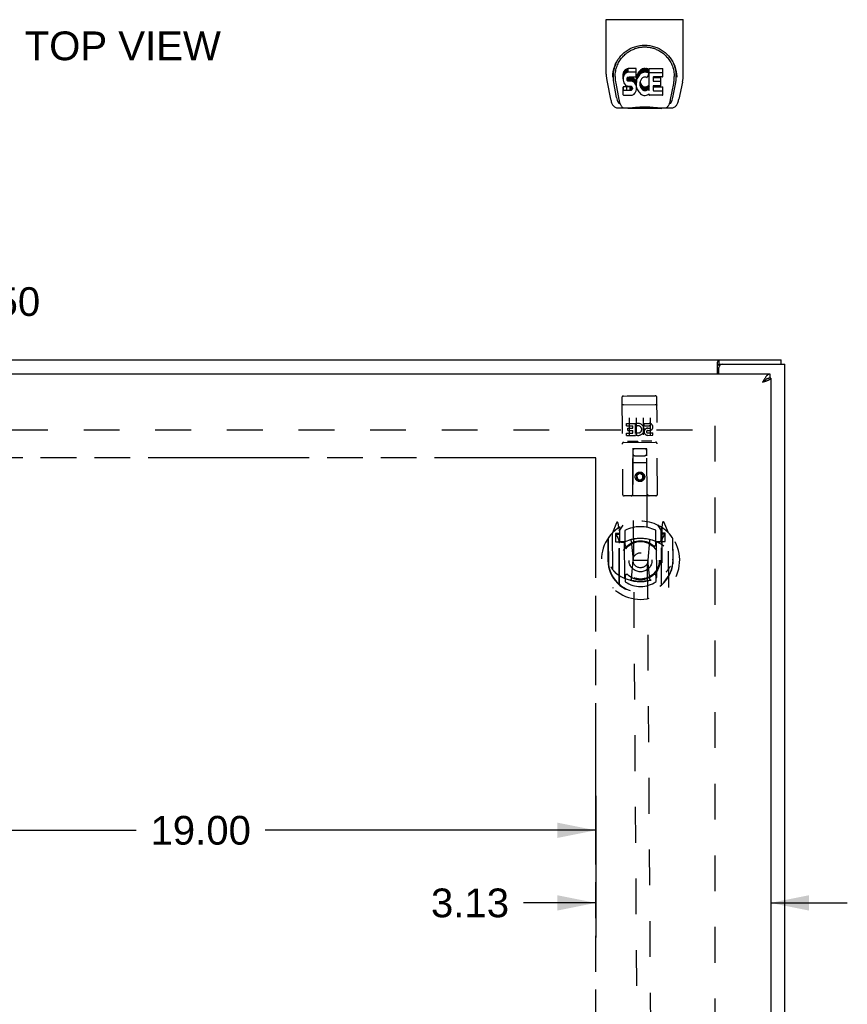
# Model space of a CAD drawing. Header units: inches. Extents: x 0 to 116, y 0 to 75.
# Tile 7 of 9: x 38 to 53, y 41 to 59. Entities that reach past the tile are written whole.
import ezdxf

# ---------------------------------------------------------------- set-up
doc = ezdxf.new("R2010")
doc.units = ezdxf.units.IN
doc.header["$LTSCALE"] = 6.394819
doc.header["$MEASUREMENT"] = 0
doc.linetypes.add('HIDDEN', pattern=[0.2, 0.1, -0.1])
doc.linetypes.add('PHANTOM', pattern=[0.8, 0.45, -0.05, 0.1, -0.05, 0.1, -0.05])
doc.layers.get('0').update_dxf_attribs({"linetype": 'CONTINUOUS'})
for name, color, linetype in [('02___PRT_ALL_AXES', 7, 'CONTINUOUS'), ('AVAILABLE_DOOR_SPACE', 7, 'CONTINUOUS'), ('DEFAULT_2', 8, 'HIDDEN'), ('DIMENSIONS', 7, 'CONTINUOUS')]:
    doc.layers.add(name, color=color, linetype=linetype)
doc.styles.get("Standard").update_dxf_attribs({"font": 'arial.ttf'})
doc.dimstyles.new('DIMSTYLE_1', dxfattribs={"dimtxt": 0.512953, "dimasz": 0.683938, "dimexe": 0.09, "dimexo": 0.07, "dimgap": 0.0375, "dimtad": 0, "dimtih": 1, "dimtoh": 1, "dimzin": 4, "dimdsep": 46, "dimtxsty": 'Standard', "dimblk": '_FILLED', "dimblk1": '_FILLED', "dimblk2": '_FILLED', "dimcen": 0.09, "dimazin": 1, "dimtfac": 1, "dimtdec": 3, "dimtofl": 0, "dimtmove": 0, "dimatfit": 3, "dimldrblk": '_FILLED', "dimfxl": 1, "dimtolj": 1, "dimtzin": 4, "dimarcsym": 0})

# ---------------------------------------------------------------- blocks, each defined once
blk = doc.blocks.new('_FILLED')
at = {"color": 0, "linetype": 'ByBlock'}
blk.add_solid([(0, 0), (-1, 0.2), (-1, -0.2)], dxfattribs=at)
blk = doc.blocks.new('*D7')
at = {"layer": 'DIMENSIONS', "color": 2, "linetype": 'Continuous'}
for p, q in [((36.072, 52.465), (36.072, 53.758)), ((36.072, 53.758), (36.671, 53.758)), ((36.072, 50.965), (36.072, 49.597))]:
    blk.add_line(p, q, dxfattribs=at)
at = {"layer": 'DIMENSIONS', "color": 2, "linetype": 'Continuous', "xscale": 0.6839378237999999, "yscale": 0.6839378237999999, "zscale": 0.6839378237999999}
for p, rotation in [((36.072, 52.465), 270), ((36.072, 50.965), 90)]:
    blk.add_blockref('_FILLED', p, dxfattribs=dict(at, rotation=rotation))
at = {"layer": 'DIMENSIONS', "color": 2, "linetype": 'Continuous', "insert": (36.927, 54.014), "char_height": 0.513, "width": 1.39394, "attachment_point": 1, "line_spacing_factor": 0.9}
blk.add_mtext('1.50', dxfattribs=at)
blk = doc.blocks.new('*D8')
at = {"layer": 'DIMENSIONS', "color": 2, "linetype": 'Continuous'}
for p, q in [((51.367, 43.633), (51.367, 43.016)), ((48.242, 43.231), (48.242, 42.402)), ((48.242, 43.017), (46.952, 43.017)), ((51.367, 43.017), (52.735, 43.017))]:
    blk.add_line(p, q, dxfattribs=at)
at = {"layer": 'DIMENSIONS', "color": 2, "linetype": 'Continuous', "xscale": 0.6839378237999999, "yscale": 0.6839378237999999, "zscale": 0.6839378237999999}
blk.add_blockref('_FILLED', (48.242, 43.017), dxfattribs=at)
at = {"layer": 'DIMENSIONS', "color": 2, "linetype": 'Continuous', "xscale": 0.6839378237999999, "yscale": 0.6839378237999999, "zscale": 0.6839378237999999, "rotation": 180}
blk.add_blockref('_FILLED', (51.367, 43.017), dxfattribs=at)
at = {"layer": 'DIMENSIONS', "color": 2, "linetype": 'Continuous', "insert": (46.695, 43.274), "char_height": 0.513, "width": 1.39394, "attachment_point": 3, "line_spacing_factor": 0.9}
blk.add_mtext('3.13', dxfattribs=at)
blk = doc.blocks.new('*D10')
at = {"layer": 'DIMENSIONS', "color": 2, "linetype": 'Continuous'}
for p, q in [((29.242, 44.93), (29.242, 43.231)), ((48.242, 44.93), (48.242, 43.231)), ((29.242, 44.314), (40.036, 44.314)), ((48.242, 44.314), (42.341, 44.314))]:
    blk.add_line(p, q, dxfattribs=at)
at = {"layer": 'DIMENSIONS', "color": 2, "linetype": 'Continuous', "xscale": 0.6839378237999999, "yscale": 0.6839378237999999, "zscale": 0.6839378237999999, "rotation": 180}
blk.add_blockref('_FILLED', (29.242, 44.314), dxfattribs=at)
at = {"layer": 'DIMENSIONS', "color": 2, "linetype": 'Continuous', "xscale": 0.6839378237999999, "yscale": 0.6839378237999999, "zscale": 0.6839378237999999}
blk.add_blockref('_FILLED', (48.242, 44.314), dxfattribs=at)
at = {"layer": 'DIMENSIONS', "color": 2, "linetype": 'Continuous', "insert": (41.188, 44.571), "char_height": 0.513, "width": 1.79248, "attachment_point": 2, "line_spacing_factor": 0.9}
blk.add_mtext('19.00', dxfattribs=at)

msp = doc.modelspace()

# ---------------------------------------------------------------- linework, layer by layer
at = {"color": 7, "linetype": 'Continuous'}
for p, q in [((48.428, 58.793), (49.806, 58.793)), ((48.428, 57.821), (48.428, 58.793)), ((49.806, 57.821), (49.806, 58.793)), ((48.747, 57.87), (48.738, 57.847)), ((48.761, 57.89), (48.747, 57.87)), ((48.747, 57.803), (48.747, 57.87)), ((48.77, 57.898), (48.761, 57.89)), ((48.761, 57.823), (48.761, 57.89)), ((48.779, 57.904), (48.77, 57.898)), ((48.77, 57.831), (48.77, 57.898)), ((48.801, 57.914), (48.779, 57.904)), ((48.779, 57.837), (48.779, 57.904)), ((48.824, 57.921), (48.801, 57.914)), ((48.801, 57.847), (48.801, 57.914)), ((48.964, 57.921), (48.824, 57.921)), ((48.824, 57.854), (48.824, 57.921)), ((48.966, 57.878), (48.964, 57.921)), ((48.964, 57.854), (48.964, 57.921)), ((48.966, 57.812), (48.966, 57.878)), ((49.025, 57.876), (49.011, 57.859)), ((49.042, 57.891), (49.025, 57.876)), ((49.025, 57.809), (49.025, 57.876)), ((49.06, 57.904), (49.042, 57.891)), ((49.042, 57.824), (49.042, 57.891)), ((49.08, 57.913), (49.06, 57.904)), ((49.06, 57.837), (49.06, 57.904)), ((49.102, 57.918), (49.08, 57.913)), ((49.08, 57.846), (49.08, 57.913)), ((49.124, 57.92), (49.102, 57.918)), ((49.102, 57.851), (49.102, 57.918)), ((49.124, 57.92), (49.147, 57.919)), ((49.124, 57.853), (49.124, 57.92)), ((49.158, 57.918), (49.147, 57.919)), ((49.147, 57.853), (49.147, 57.919)), ((49.168, 57.914), (49.158, 57.918)), ((49.158, 57.851), (49.158, 57.918)), ((49.187, 57.902), (49.168, 57.914)), ((49.168, 57.847), (49.168, 57.914)), ((49.187, 57.902), (49.187, 57.835)), ((49.189, 57.899), (49.189, 57.832)), ((49.197, 57.919), (49.434, 57.919)), ((49.197, 57.527), (49.197, 57.919)), ((49.438, 57.774), (49.438, 57.915)), ((48.546, 57.766), (48.546, 57.765)), ((48.547, 57.779), (48.547, 57.779)), ((48.554, 57.852), (48.553, 57.789)), ((48.59, 57.779), (48.59, 57.755)), ((48.733, 57.824), (48.731, 57.8)), ((48.731, 57.734), (48.731, 57.8)), ((48.733, 57.757), (48.731, 57.734)), ((48.731, 57.734), (48.732, 57.71)), ((48.732, 57.71), (48.736, 57.686)), ((48.738, 57.847), (48.733, 57.824)), ((48.733, 57.757), (48.733, 57.824)), ((48.738, 57.781), (48.733, 57.757)), ((48.736, 57.686), (48.744, 57.664)), ((48.738, 57.781), (48.738, 57.847)), ((48.747, 57.803), (48.738, 57.781)), ((48.761, 57.823), (48.747, 57.803)), ((48.77, 57.831), (48.761, 57.823)), ((48.779, 57.837), (48.77, 57.831)), ((48.801, 57.847), (48.779, 57.837)), ((48.824, 57.854), (48.801, 57.847)), ((48.802, 57.722), (48.803, 57.737)), ((48.803, 57.714), (48.802, 57.722)), ((48.803, 57.737), (48.805, 57.752)), ((48.803, 57.714), (48.803, 57.737)), ((48.805, 57.707), (48.803, 57.714)), ((48.805, 57.752), (48.808, 57.759)), ((48.805, 57.707), (48.805, 57.752)), ((48.81, 57.701), (48.805, 57.707)), ((48.808, 57.759), (48.814, 57.764)), ((48.81, 57.701), (48.81, 57.76)), ((48.816, 57.697), (48.81, 57.701)), ((48.814, 57.764), (48.828, 57.768)), ((48.816, 57.764), (48.815, 57.764)), ((48.83, 57.76), (48.816, 57.764)), ((48.816, 57.697), (48.816, 57.764)), ((48.83, 57.693), (48.816, 57.697)), ((48.964, 57.854), (48.824, 57.854)), ((48.828, 57.768), (48.843, 57.769)), ((48.854, 57.76), (48.83, 57.76)), ((48.83, 57.693), (48.83, 57.76)), ((48.854, 57.694), (48.83, 57.693)), ((48.843, 57.769), (48.956, 57.769)), ((48.878, 57.759), (48.854, 57.76)), ((48.854, 57.694), (48.854, 57.76)), ((48.878, 57.692), (48.854, 57.694)), ((48.902, 57.754), (48.878, 57.759)), ((48.878, 57.692), (48.878, 57.759)), ((48.902, 57.687), (48.878, 57.692)), ((48.913, 57.749), (48.902, 57.754)), ((48.902, 57.687), (48.902, 57.754)), ((48.913, 57.682), (48.902, 57.687)), ((48.923, 57.742), (48.913, 57.749)), ((48.913, 57.682), (48.913, 57.749)), ((48.94, 57.725), (48.923, 57.742)), ((48.923, 57.676), (48.923, 57.742)), ((48.953, 57.705), (48.94, 57.725)), ((48.94, 57.659), (48.94, 57.725)), ((48.962, 57.683), (48.953, 57.705)), ((48.953, 57.639), (48.953, 57.705)), ((48.956, 57.769), (48.962, 57.77)), ((48.962, 57.77), (48.963, 57.775)), ((48.963, 57.775), (48.965, 57.788)), ((48.968, 57.757), (48.963, 57.713)), ((48.963, 57.646), (48.963, 57.713)), ((48.968, 57.69), (48.963, 57.646)), ((48.966, 57.812), (48.964, 57.854)), ((48.965, 57.788), (48.966, 57.812)), ((48.972, 57.779), (48.968, 57.757)), ((48.968, 57.69), (48.968, 57.757)), ((48.972, 57.712), (48.968, 57.69)), ((48.978, 57.801), (48.972, 57.779)), ((48.972, 57.712), (48.972, 57.779)), ((48.978, 57.734), (48.972, 57.712)), ((48.987, 57.821), (48.978, 57.801)), ((48.978, 57.734), (48.978, 57.801)), ((48.987, 57.754), (48.978, 57.734)), ((48.998, 57.841), (48.987, 57.821)), ((48.987, 57.754), (48.987, 57.821)), ((48.998, 57.774), (48.987, 57.754)), ((49.011, 57.859), (48.998, 57.841)), ((48.998, 57.774), (48.998, 57.841)), ((49.011, 57.792), (48.998, 57.774)), ((49.011, 57.792), (49.011, 57.859)), ((49.025, 57.809), (49.011, 57.792)), ((49.042, 57.824), (49.025, 57.809)), ((49.037, 57.689), (49.034, 57.662)), ((49.041, 57.701), (49.037, 57.689)), ((49.046, 57.713), (49.041, 57.701)), ((49.06, 57.837), (49.042, 57.824)), ((49.061, 57.736), (49.046, 57.713)), ((49.08, 57.846), (49.06, 57.837)), ((49.069, 57.747), (49.061, 57.736)), ((49.08, 57.754), (49.069, 57.747)), ((49.102, 57.851), (49.08, 57.846)), ((49.104, 57.765), (49.08, 57.754)), ((49.124, 57.853), (49.102, 57.851)), ((49.117, 57.768), (49.104, 57.765)), ((49.131, 57.768), (49.117, 57.768)), ((49.147, 57.853), (49.124, 57.853)), ((49.144, 57.765), (49.131, 57.768)), ((49.156, 57.76), (49.144, 57.765)), ((49.158, 57.851), (49.147, 57.853)), ((49.168, 57.847), (49.158, 57.851)), ((49.188, 57.83), (49.162, 57.762)), ((49.187, 57.835), (49.168, 57.847)), ((49.197, 57.852), (49.434, 57.852)), ((49.267, 57.765), (49.267, 57.697)), ((49.434, 57.769), (49.272, 57.769)), ((49.272, 57.759), (49.403, 57.759)), ((49.272, 57.693), (49.403, 57.693)), ((49.407, 57.615), (49.407, 57.755)), ((49.681, 57.852), (49.682, 57.789)), ((49.688, 57.779), (49.688, 57.779)), ((49.688, 57.765), (49.688, 57.766)), ((48.444, 57.678), (48.509, 57.372)), ((48.616, 57.4), (48.563, 57.67)), ((48.6, 57.658), (48.657, 57.365)), ((48.734, 57.448), (48.734, 57.589)), ((48.797, 57.595), (48.738, 57.594)), ((48.738, 57.527), (48.738, 57.594)), ((48.797, 57.528), (48.738, 57.527)), ((48.744, 57.664), (48.757, 57.644)), ((48.757, 57.644), (48.773, 57.626)), ((48.773, 57.626), (48.793, 57.613)), ((48.793, 57.613), (48.804, 57.609)), ((48.858, 57.595), (48.797, 57.595)), ((48.797, 57.528), (48.797, 57.595)), ((48.858, 57.528), (48.797, 57.528)), ((48.804, 57.609), (48.816, 57.607)), ((48.816, 57.607), (48.864, 57.607)), ((48.874, 57.596), (48.858, 57.595)), ((48.858, 57.528), (48.858, 57.595)), ((48.874, 57.529), (48.858, 57.528)), ((48.864, 57.607), (48.871, 57.606)), ((48.871, 57.606), (48.878, 57.604)), ((48.88, 57.599), (48.874, 57.596)), ((48.874, 57.529), (48.874, 57.596)), ((48.88, 57.533), (48.874, 57.529)), ((48.878, 57.604), (48.884, 57.599)), ((48.882, 57.601), (48.88, 57.599)), ((48.88, 57.533), (48.88, 57.599)), ((48.885, 57.538), (48.88, 57.533)), ((48.884, 57.599), (48.889, 57.593)), ((48.885, 57.538), (48.885, 57.597)), ((48.895, 57.55), (48.885, 57.538)), ((48.889, 57.593), (48.896, 57.58)), ((48.895, 57.55), (48.895, 57.581)), ((48.897, 57.557), (48.895, 57.55)), ((48.896, 57.58), (48.898, 57.564)), ((48.897, 57.557), (48.897, 57.569)), ((48.898, 57.564), (48.897, 57.557)), ((48.923, 57.676), (48.913, 57.682)), ((48.94, 57.659), (48.923, 57.676)), ((48.953, 57.639), (48.94, 57.659)), ((48.962, 57.617), (48.953, 57.639)), ((48.955, 57.5), (48.963, 57.522)), ((48.963, 57.679), (48.962, 57.683)), ((48.962, 57.617), (48.962, 57.683)), ((48.969, 57.593), (48.962, 57.617)), ((48.963, 57.646), (48.964, 57.624)), ((48.963, 57.522), (48.969, 57.546)), ((48.964, 57.624), (48.967, 57.602)), ((48.967, 57.602), (48.972, 57.58)), ((48.971, 57.569), (48.969, 57.593)), ((48.969, 57.546), (48.971, 57.569)), ((48.971, 57.569), (48.971, 57.584)), ((48.972, 57.58), (48.979, 57.559)), ((48.979, 57.559), (49, 57.52)), ((49, 57.52), (49.013, 57.501)), ((49.034, 57.662), (49.033, 57.635)), ((49.033, 57.635), (49.034, 57.622)), ((49.034, 57.622), (49.034, 57.662)), ((49.034, 57.622), (49.037, 57.609)), ((49.036, 57.681), (49.037, 57.676)), ((49.037, 57.676), (49.047, 57.651)), ((49.037, 57.609), (49.037, 57.676)), ((49.037, 57.609), (49.047, 57.584)), ((49.047, 57.651), (49.061, 57.628)), ((49.047, 57.584), (49.047, 57.651)), ((49.047, 57.584), (49.061, 57.561)), ((49.061, 57.628), (49.069, 57.618)), ((49.061, 57.561), (49.061, 57.628)), ((49.061, 57.561), (49.069, 57.551)), ((49.069, 57.618), (49.08, 57.609)), ((49.069, 57.551), (49.069, 57.618)), ((49.069, 57.551), (49.08, 57.542)), ((49.08, 57.609), (49.091, 57.601)), ((49.08, 57.542), (49.08, 57.609)), ((49.08, 57.542), (49.091, 57.535)), ((49.091, 57.601), (49.103, 57.596)), ((49.091, 57.535), (49.091, 57.601)), ((49.091, 57.535), (49.103, 57.53)), ((49.103, 57.596), (49.116, 57.594)), ((49.103, 57.53), (49.103, 57.596)), ((49.103, 57.53), (49.116, 57.527)), ((49.116, 57.594), (49.13, 57.594)), ((49.116, 57.527), (49.116, 57.594)), ((49.116, 57.527), (49.13, 57.527)), ((49.13, 57.594), (49.143, 57.596)), ((49.13, 57.527), (49.13, 57.594)), ((49.13, 57.527), (49.143, 57.529)), ((49.143, 57.596), (49.156, 57.6)), ((49.143, 57.529), (49.143, 57.596)), ((49.143, 57.529), (49.156, 57.533)), ((49.156, 57.6), (49.168, 57.605)), ((49.156, 57.533), (49.156, 57.6)), ((49.156, 57.533), (49.168, 57.538)), ((49.168, 57.605), (49.179, 57.613)), ((49.168, 57.538), (49.168, 57.605)), ((49.168, 57.538), (49.179, 57.546)), ((49.179, 57.613), (49.179, 57.546)), ((49.185, 57.612), (49.197, 57.594)), ((49.185, 57.545), (49.197, 57.527)), ((49.268, 57.606), (49.268, 57.529)), ((49.403, 57.611), (49.273, 57.611)), ((49.273, 57.591), (49.435, 57.591)), ((49.273, 57.524), (49.435, 57.524)), ((49.439, 57.447), (49.439, 57.586)), ((49.578, 57.365), (49.635, 57.655)), ((49.619, 57.4), (49.672, 57.67)), ((49.635, 57.655), (49.635, 57.658)), ((49.791, 57.678), (49.726, 57.372)), ((48.739, 57.443), (48.883, 57.443)), ((48.883, 57.443), (48.895, 57.445)), ((48.895, 57.445), (48.906, 57.449)), ((48.906, 57.449), (48.926, 57.462)), ((48.926, 57.462), (48.943, 57.479)), ((48.943, 57.479), (48.949, 57.489)), ((48.949, 57.489), (48.955, 57.5)), ((49.013, 57.501), (49.028, 57.484)), ((49.028, 57.484), (49.044, 57.469)), ((49.044, 57.469), (49.062, 57.456)), ((49.062, 57.456), (49.072, 57.451)), ((49.072, 57.451), (49.082, 57.447)), ((49.082, 57.447), (49.104, 57.441)), ((49.104, 57.441), (49.126, 57.439)), ((49.126, 57.439), (49.148, 57.442)), ((49.148, 57.442), (49.169, 57.449)), ((49.169, 57.449), (49.188, 57.46)), ((49.199, 57.46), (49.188, 57.46)), ((49.188, 57.46), (49.188, 57.46)), ((49.199, 57.447), (49.199, 57.46)), ((49.435, 57.443), (49.203, 57.443)), ((48.633, 57.218), (48.834, 57.218)), ((48.674, 57.296), (48.667, 57.296)), ((48.673, 57.301), (48.676, 57.291)), ((48.677, 57.29), (48.676, 57.291)), ((48.719, 57.218), (48.713, 57.218)), ((48.719, 57.218), (48.718, 57.218)), ((49.411, 57.206), (48.824, 57.206)), ((49.401, 57.218), (49.602, 57.218)), ((49.517, 57.218), (49.516, 57.218)), ((49.558, 57.291), (49.562, 57.301)), ((49.558, 57.29), (49.558, 57.291)), ((49.568, 57.296), (49.56, 57.296)), ((50.445, 52.64), (50.445, 52.715)), ((50.445, 52.64), (50.502, 52.64)), ((51.554, 52.64), (51.554, 52.715)), ((51.354, 52.465), (51.354, 52.39)), ((51.367, 52.39), (51.354, 52.39))]:
    msp.add_line(p, q, dxfattribs=at)
at = {"color": 3, "linetype": 'Continuous'}
for p, q in [((27.68, 52.715), (51.554, 52.715)), ((50.415, 52.465), (50.415, 52.671)), ((50.502, 52.64), (51.617, 52.64)), ((51.617, 22.79), (51.617, 52.64)), ((27.755, 52.465), (51.354, 52.465)), ((50.442, 52.465), (50.442, 52.58)), ((51.222, 52.32), (51.24, 52.325)), ((51.367, 52.39), (51.367, 23.04))]:
    msp.add_line(p, q, dxfattribs=at)
at = {"color": 7, "linetype": 'Continuous'}
for points in [[(48.547, 57.779), (48.549, 57.82), (48.556, 57.87), (48.567, 57.916), (48.581, 57.961), (48.598, 58.003), (48.618, 58.042), (48.64, 58.079), (48.665, 58.114), (48.692, 58.147), (48.722, 58.177), (48.753, 58.205), (48.787, 58.231), (48.823, 58.255), (48.86, 58.275), (48.9, 58.293), (48.941, 58.309), (48.984, 58.321), (49.028, 58.329), (49.073, 58.335), (49.118, 58.336), (49.163, 58.335), (49.207, 58.329), (49.251, 58.32), (49.294, 58.308), (49.335, 58.293), (49.375, 58.275), (49.413, 58.254), (49.448, 58.231), (49.482, 58.205), (49.513, 58.177), (49.543, 58.146), (49.57, 58.113), (49.595, 58.078), (49.617, 58.041), (49.637, 58.002), (49.654, 57.96), (49.668, 57.916), (49.679, 57.869), (49.686, 57.819), (49.688, 57.779)], [(48.59, 57.779), (48.591, 57.799), (48.592, 57.823), (48.595, 57.847), (48.599, 57.871), (48.603, 57.895), (48.609, 57.918), (48.616, 57.94), (48.623, 57.962), (48.632, 57.984), (48.642, 58.005), (48.652, 58.025), (48.663, 58.045), (48.674, 58.064), (48.686, 58.082), (48.699, 58.099), (48.712, 58.116), (48.726, 58.132), (48.74, 58.146), (48.754, 58.161), (48.769, 58.174), (48.784, 58.187), (48.799, 58.199), (48.815, 58.21), (48.83, 58.221), (48.846, 58.23), (48.862, 58.24), (48.878, 58.248)], [(48.878, 58.248), (48.894, 58.256), (48.91, 58.263), (48.925, 58.269), (48.941, 58.275), (48.957, 58.281), (48.973, 58.286), (48.989, 58.29), (49.005, 58.294), (49.021, 58.297), (49.037, 58.3), (49.053, 58.302), (49.069, 58.303), (49.085, 58.305), (49.101, 58.305), (49.117, 58.306), (49.133, 58.305), (49.148, 58.305), (49.164, 58.304), (49.18, 58.302), (49.196, 58.3), (49.212, 58.297), (49.228, 58.294), (49.244, 58.29), (49.26, 58.286), (49.276, 58.281), (49.292, 58.276), (49.308, 58.27), (49.324, 58.263), (49.34, 58.256)], [(49.34, 58.256), (49.356, 58.248), (49.372, 58.24), (49.388, 58.231), (49.404, 58.221), (49.419, 58.211), (49.435, 58.2), (49.45, 58.188), (49.465, 58.175), (49.48, 58.161), (49.494, 58.147), (49.508, 58.132), (49.522, 58.116), (49.535, 58.1), (49.548, 58.082), (49.56, 58.064), (49.572, 58.045), (49.583, 58.026), (49.593, 58.005), (49.602, 57.984), (49.611, 57.963), (49.619, 57.941), (49.626, 57.918), (49.631, 57.895), (49.636, 57.871), (49.64, 57.847), (49.642, 57.823), (49.644, 57.799), (49.644, 57.779)], [(48.428, 57.821), (48.429, 57.788), (48.432, 57.748), (48.438, 57.708), (48.444, 57.678)], [(48.546, 57.766), (48.547, 57.771), (48.547, 57.779)], [(48.59, 57.755), (48.591, 57.739), (48.592, 57.711), (48.595, 57.683), (48.6, 57.658)], [(49.635, 57.658), (49.636, 57.662), (49.636, 57.665), (49.637, 57.668), (49.637, 57.671), (49.638, 57.674), (49.638, 57.677), (49.639, 57.68), (49.639, 57.684), (49.64, 57.688), (49.64, 57.691), (49.641, 57.695), (49.641, 57.699), (49.642, 57.703), (49.642, 57.707), (49.642, 57.711), (49.643, 57.715), (49.643, 57.72), (49.643, 57.724), (49.644, 57.729), (49.644, 57.733), (49.644, 57.738), (49.644, 57.743), (49.644, 57.748), (49.644, 57.753), (49.644, 57.779)], [(49.688, 57.779), (49.688, 57.771), (49.688, 57.766)], [(49.791, 57.678), (49.797, 57.708), (49.802, 57.748), (49.805, 57.788), (49.806, 57.821)], [(48.738, 57.594), (48.738, 57.594), (48.737, 57.594), (48.737, 57.594), (48.736, 57.594), (48.736, 57.593), (48.736, 57.593), (48.735, 57.593), (48.735, 57.593), (48.735, 57.592), (48.734, 57.592), (48.734, 57.591), (48.734, 57.591), (48.734, 57.59), (48.734, 57.589)], [(48.738, 57.527), (48.738, 57.527), (48.737, 57.527), (48.737, 57.527), (48.736, 57.527), (48.736, 57.527), (48.736, 57.526), (48.735, 57.526), (48.735, 57.526), (48.735, 57.525), (48.734, 57.525), (48.734, 57.524), (48.734, 57.524), (48.734, 57.523), (48.734, 57.523)], [(48.509, 57.372), (48.511, 57.359), (48.516, 57.341), (48.521, 57.324), (48.527, 57.309), (48.532, 57.295), (48.538, 57.283), (48.545, 57.272), (48.552, 57.261), (48.56, 57.251), (48.569, 57.242), (48.579, 57.235), (48.591, 57.228), (48.603, 57.223), (48.616, 57.219), (48.629, 57.218), (48.633, 57.218)], [(48.657, 57.365), (48.659, 57.353), (48.662, 57.339), (48.666, 57.326), (48.669, 57.313), (48.673, 57.301)], [(49.562, 57.301), (49.566, 57.313), (49.569, 57.326), (49.572, 57.339), (49.575, 57.353), (49.578, 57.365)], [(49.602, 57.218), (49.605, 57.218), (49.618, 57.219), (49.631, 57.222), (49.643, 57.228), (49.655, 57.234), (49.665, 57.242), (49.674, 57.251), (49.683, 57.261), (49.69, 57.271), (49.696, 57.283), (49.702, 57.295), (49.708, 57.309), (49.713, 57.324), (49.718, 57.341), (49.723, 57.359), (49.726, 57.372)], [(48.677, 57.29), (48.682, 57.278), (48.688, 57.265), (48.694, 57.255), (48.701, 57.245), (48.709, 57.237), (48.717, 57.23), (48.726, 57.225), (48.735, 57.221), (48.745, 57.218), (48.753, 57.218)], [(48.834, 57.218), (48.854, 57.218), (48.876, 57.22), (48.9, 57.222), (48.924, 57.225), (48.95, 57.228), (48.977, 57.23), (49.004, 57.233), (49.033, 57.235), (49.062, 57.237), (49.091, 57.238), (49.12, 57.239), (49.149, 57.238), (49.178, 57.237), (49.207, 57.235), (49.235, 57.233), (49.262, 57.23), (49.288, 57.227), (49.313, 57.224), (49.337, 57.222), (49.359, 57.22), (49.381, 57.218), (49.401, 57.218)], [(48.834, 57.218), (48.856, 57.218), (48.883, 57.22), (48.91, 57.222), (48.938, 57.225), (48.967, 57.228), (48.996, 57.231), (49.026, 57.233), (49.056, 57.235), (49.086, 57.236), (49.117, 57.237), (49.147, 57.236), (49.178, 57.235), (49.208, 57.233), (49.238, 57.231), (49.267, 57.228), (49.296, 57.225), (49.324, 57.222), (49.352, 57.22), (49.378, 57.218), (49.401, 57.218)], [(49.482, 57.218), (49.489, 57.218), (49.499, 57.221), (49.509, 57.225), (49.518, 57.23), (49.526, 57.237), (49.533, 57.245), (49.54, 57.255), (49.547, 57.265), (49.553, 57.278), (49.558, 57.29)], [(50.415, 52.619), (50.417, 52.619), (50.418, 52.619), (50.419, 52.619), (50.42, 52.619), (50.421, 52.619), (50.422, 52.619), (50.424, 52.62), (50.425, 52.621), (50.426, 52.621), (50.427, 52.622), (50.428, 52.623), (50.429, 52.624), (50.43, 52.625), (50.431, 52.627), (50.432, 52.628), (50.433, 52.629)], [(50.433, 52.629), (50.435, 52.632), (50.436, 52.633), (50.437, 52.635), (50.438, 52.636), (50.439, 52.637), (50.44, 52.638), (50.441, 52.639), (50.442, 52.639), (50.443, 52.639), (50.444, 52.64), (50.445, 52.64)], [(51.283, 52.366), (51.277, 52.362), (51.272, 52.359), (51.266, 52.355), (51.261, 52.351), (51.255, 52.346), (51.25, 52.342), (51.244, 52.338), (51.239, 52.333), (51.233, 52.329), (51.228, 52.324), (51.222, 52.32)], [(51.222, 52.32), (51.228, 52.323), (51.233, 52.327), (51.239, 52.33), (51.244, 52.334), (51.249, 52.337), (51.254, 52.341), (51.259, 52.344), (51.263, 52.348), (51.268, 52.351), (51.272, 52.355), (51.276, 52.358), (51.279, 52.362), (51.282, 52.365), (51.282, 52.365)], [(51.294, 52.372), (51.288, 52.369), (51.283, 52.366)], [(51.354, 52.39), (51.349, 52.39), (51.343, 52.389), (51.338, 52.388), (51.332, 52.387), (51.327, 52.386), (51.321, 52.384), (51.316, 52.382), (51.31, 52.38), (51.305, 52.378), (51.299, 52.375), (51.294, 52.372)]]:
    msp.add_lwpolyline(points, dxfattribs=at)
at = {"color": 3, "linetype": 'Continuous'}
for points in [[(50.415, 52.671), (50.416, 52.673), (50.417, 52.674), (50.419, 52.676), (50.42, 52.678), (50.421, 52.68), (50.422, 52.682), (50.423, 52.684), (50.424, 52.687), (50.427, 52.694)], [(50.427, 52.694), (50.428, 52.696), (50.429, 52.698), (50.43, 52.7), (50.431, 52.702), (50.432, 52.704), (50.433, 52.706), (50.434, 52.707), (50.435, 52.709), (50.436, 52.71), (50.437, 52.711), (50.439, 52.712), (50.44, 52.713), (50.441, 52.714), (50.442, 52.714), (50.443, 52.714), (50.444, 52.715), (50.445, 52.715)], [(51.354, 52.465), (51.349, 52.464), (51.343, 52.463), (51.338, 52.462), (51.332, 52.46), (51.327, 52.457), (51.321, 52.454), (51.316, 52.45), (51.31, 52.445), (51.305, 52.44), (51.299, 52.435), (51.294, 52.429), (51.288, 52.422), (51.283, 52.415), (51.277, 52.408), (51.272, 52.4), (51.266, 52.392)], [(51.266, 52.392), (51.261, 52.384), (51.255, 52.375), (51.25, 52.366), (51.244, 52.357), (51.239, 52.348), (51.233, 52.339), (51.228, 52.329), (51.222, 52.32)], [(51.24, 52.325), (51.248, 52.328), (51.257, 52.33), (51.265, 52.333), (51.274, 52.336), (51.282, 52.339), (51.29, 52.341)], [(51.29, 52.341), (51.297, 52.344), (51.305, 52.347), (51.312, 52.349), (51.319, 52.352), (51.325, 52.355), (51.331, 52.357), (51.336, 52.36), (51.342, 52.363), (51.346, 52.365), (51.351, 52.368), (51.355, 52.371), (51.358, 52.374), (51.361, 52.376), (51.363, 52.379), (51.365, 52.382), (51.366, 52.384), (51.367, 52.387), (51.367, 52.39)]]:
    msp.add_lwpolyline(points, dxfattribs=at)
at = {"color": 7, "linetype": 'Continuous'}
for centre, start, end in [((48.824, 57.226), 203.607, 270), ((49.411, 57.226), 270, 336.393)]:
    msp.add_arc(centre, 0.0197, start, end, dxfattribs=at)
at = {"color": 3, "linetype": 'Continuous'}
msp.add_arc((50.502, 52.58), 0.06, 90, 180, dxfattribs=at)
at = {"color": 7, "linetype": 'Continuous'}
for centre, major_axis, ratio, start_param, end_param in [((49.117, 57.779), (0, 0.565), 0.999848, 1.137008, 1.76365), ((49.184, 57.899), (0, 0.00448), 1, -1.566905, -0.665444), ((49.434, 57.915), (0, 0.00448), 1, -1.570796, 0), ((49.117, 57.779), (0, 0.565), 0.999848, 4.519536, 5.145564), ((49.158, 57.764), (0.00448, 0), 1, -1.986921, -0.366491), ((49.184, 57.832), (0, 0.00448), 1, -1.566955, -0.665444), ((49.184, 57.832), (0.00448, 0), 1, -0.366491, 0.003842), ((49.272, 57.765), (0, 0.00448), 1, 0, 1.570796), ((49.272, 57.764), (0, 0.00448), 1, 1.570796, 3.141593), ((49.272, 57.697), (0, 0.00448), 1, 1.570796, 3.141593), ((49.403, 57.755), (0, 0.00448), 1, -1.570796, 0), ((49.403, 57.688), (0, 0.00448), 1, -1.570796, 0), ((49.434, 57.848), (0, 0.00448), 1, -1.570796, 0), ((49.434, 57.774), (0, 0.00448), 1, -3.141593, -1.570796), ((49.182, 57.609), (0.00448, 0), 1, 0.594971, 2.222579), ((49.182, 57.542), (0.00448, 0), 1, 0.594971, 2.222579), ((49.273, 57.606), (0, 0.00448), 1, 0, 1.570796), ((49.273, 57.595), (0, 0.00448), 1, 1.570796, 3.141593), ((49.273, 57.529), (0, 0.00448), 1, 1.570796, 3.141593), ((49.403, 57.615), (0, 0.00448), 1, -3.141593, -1.570796), ((49.435, 57.586), (0, 0.00448), 1, -1.570796, 0), ((49.435, 57.52), (0, 0.00448), 1, -1.570796, 0), ((48.674, 57.651), (0.007, 0.354), 0.213027, -3.923008, -3.13761), ((48.739, 57.448), (0.00483, 0), 1, 3.141593, 4.712389), ((49.203, 57.447), (0, 0.00448), 1, 1.570796, 3.141593), ((49.435, 57.447), (0, 0.00448), 1, -3.141593, -1.570796), ((49.561, 57.651), (-0.007, 0.354), 0.213027, -3.145575, -2.360177)]:
    msp.add_ellipse(centre, major_axis=major_axis, ratio=ratio, start_param=start_param, end_param=end_param, dxfattribs=at)
at = {"layer": '02___PRT_ALL_AXES', "color": 8, "linetype": 'HIDDEN'}
for p, q in [((48.739, 52.071), (48.804, 52.072)), ((48.989, 52.073), (49.054, 52.074)), ((49.239, 52.075), (49.304, 52.075)), ((48.793, 51.579), (48.95, 51.58)), ((48.794, 51.537), (48.793, 51.579)), ((48.794, 51.537), (48.907, 51.537)), ((48.907, 51.495), (48.907, 51.537)), ((48.951, 51.402), (48.95, 51.58)), ((48.974, 51.532), (48.957, 51.571)), ((49.106, 51.581), (49.198, 51.582)), ((49.106, 51.539), (49.106, 51.581)), ((49.106, 51.539), (49.199, 51.539)), ((48.795, 51.408), (48.908, 51.409)), ((48.795, 51.366), (48.795, 51.408)), ((48.795, 51.366), (48.951, 51.367)), ((48.815, 51.494), (48.907, 51.495)), ((48.816, 51.452), (48.815, 51.494)), ((48.816, 51.452), (48.908, 51.452)), ((48.908, 51.409), (48.908, 51.452)), ((48.951, 51.402), (48.964, 51.421)), ((48.951, 51.367), (48.951, 51.379)), ((48.954, 51.377), (48.951, 51.379)), ((49.167, 51.454), (49.213, 51.455)), ((49.17, 51.495), (49.199, 51.495)), ((49.171, 51.411), (49.263, 51.411)), ((49.171, 51.368), (49.264, 51.369)), ((49.264, 51.369), (49.263, 51.411))]:
    msp.add_line(p, q, dxfattribs=at)
msp.add_circle((49.032, 50.628), 0.085, dxfattribs=at)
for centre, radius, start, end in [((49, 51.474), 0.107, 244.6657, 113.8048), ((49, 51.474), 0.0639, 235.2915, 113.8046), ((49.199, 51.517), 0.0644, 282.7015, 90.4795), ((49.199, 51.517), 0.0219, 270.3032, 90.402), ((49.171, 51.432), 0.0635, 90.402, 270.402), ((49.171, 51.433), 0.0219, 100.709, 270.402)]:
    msp.add_arc(centre, radius, start, end, dxfattribs=at)
at = {"layer": 'AVAILABLE_DOOR_SPACE', "color": 4, "linetype": 'PHANTOM'}
for p, q in [((48.242, 50.965), (29.242, 50.965)), ((48.242, 38.59), (48.242, 50.965))]:
    msp.add_line(p, q, dxfattribs=at)
at = {"layer": 'DEFAULT_2', "color": 8, "linetype": 'HIDDEN'}
for p, q in [((48.804, 52.072), (48.989, 52.073)), ((49.054, 52.074), (49.239, 52.075)), ((48.709, 52.041), (48.722, 50.316)), ((48.727, 51.912), (48.726, 51.912)), ((48.728, 51.913), (48.727, 51.912)), ((48.729, 51.913), (48.728, 51.913)), ((48.729, 51.913), (48.729, 51.913)), ((48.73, 51.913), (48.729, 51.913)), ((48.731, 51.913), (48.73, 51.913)), ((48.732, 51.913), (48.731, 51.913)), ((48.732, 51.913), (48.732, 51.913)), ((48.733, 51.913), (48.732, 51.913)), ((48.734, 51.913), (48.733, 51.913)), ((48.735, 51.913), (48.734, 51.913)), ((48.736, 51.913), (48.735, 51.913)), ((48.737, 51.913), (48.736, 51.913)), ((48.737, 51.913), (48.737, 51.913)), ((48.738, 51.913), (48.737, 51.913)), ((48.739, 51.913), (48.738, 51.913)), ((48.74, 51.913), (48.739, 51.913)), ((48.74, 51.913), (49.305, 51.917)), ((49.305, 51.917), (49.306, 51.917)), ((49.306, 51.917), (49.307, 51.917)), ((49.307, 51.917), (49.308, 51.917)), ((49.308, 51.917), (49.309, 51.917)), ((49.309, 51.917), (49.31, 51.917)), ((49.31, 51.917), (49.31, 51.917)), ((49.31, 51.917), (49.311, 51.917)), ((49.311, 51.917), (49.312, 51.917)), ((49.312, 51.917), (49.313, 51.917)), ((49.313, 51.917), (49.314, 51.917)), ((49.314, 51.917), (49.314, 51.917)), ((49.314, 51.917), (49.315, 51.917)), ((49.315, 51.917), (49.316, 51.917)), ((49.316, 51.917), (49.317, 51.917)), ((49.317, 51.917), (49.318, 51.917)), ((49.318, 51.917), (49.318, 51.917)), ((49.347, 50.321), (49.334, 52.046)), ((48.837, 51.681), (48.839, 51.375)), ((48.962, 51.682), (48.964, 51.376)), ((49.087, 51.683), (49.089, 51.377)), ((49.212, 51.684), (49.214, 51.378)), ((50.367, 51.54), (50.367, 23.89)), ((28.867, 51.465), (50.367, 51.465)), ((48.745, 51.243), (49.31, 51.247)), ((48.989, 51.261), (48.817, 51.26)), ((49.239, 51.263), (49.067, 51.262)), ((48.904, 50.317), (48.902, 51.127)), ((48.903, 51.127), (48.902, 51.127)), ((49.153, 51.129), (48.903, 51.127)), ((48.903, 51.127), (48.985, 39.493)), ((48.944, 51.003), (49.114, 51.004)), ((49.235, 39.495), (49.153, 51.129)), ((49.155, 51.129), (49.153, 51.129)), ((49.164, 50.319), (49.155, 51.129)), ((49.158, 50.879), (48.903, 50.877)), ((49.031, 50.7), (48.969, 50.664)), ((48.969, 50.664), (48.97, 50.592)), ((48.969, 50.664), (48.979, 50.658)), ((49.031, 50.689), (48.979, 50.658)), ((48.979, 50.658), (48.98, 50.597)), ((49.031, 50.7), (49.031, 50.689)), ((49.094, 50.665), (49.031, 50.7)), ((49.084, 50.659), (49.031, 50.689)), ((49.094, 50.665), (49.084, 50.659)), ((49.085, 50.598), (49.084, 50.659)), ((49.095, 50.592), (49.094, 50.665)), ((48.97, 50.592), (48.98, 50.597)), ((48.97, 50.592), (49.032, 50.556)), ((48.98, 50.597), (49.032, 50.567)), ((49.032, 50.567), (49.085, 50.598)), ((49.032, 50.556), (49.095, 50.592)), ((49.032, 50.556), (49.032, 50.567)), ((49.095, 50.592), (49.085, 50.598)), ((49.317, 50.29), (48.752, 50.286)), ((48.612, 49.806), (48.543, 49.63)), ((48.656, 49.723), (48.641, 49.803)), ((49.434, 49.809), (49.421, 49.728)), ((49.534, 49.637), (49.463, 49.812)), ((48.539, 49.62), (48.546, 48.652)), ((48.657, 49.616), (48.597, 49.615)), ((48.597, 49.615), (48.598, 49.465)), ((48.664, 49.596), (48.609, 49.595)), ((48.635, 49.706), (48.634, 49.706)), ((48.635, 49.706), (48.634, 49.706)), ((48.635, 49.707), (48.635, 49.706)), ((48.663, 48.707), (48.656, 49.723)), ((48.67, 48.712), (48.663, 49.715)), ((48.664, 49.656), (48.733, 49.765)), ((48.666, 49.69), (48.667, 49.483)), ((48.764, 49.669), (48.765, 49.416)), ((49.315, 49.42), (49.314, 49.673)), ((49.343, 49.77), (49.414, 49.661)), ((49.412, 49.488), (49.411, 49.695)), ((49.42, 48.717), (49.413, 49.72)), ((49.469, 49.601), (49.414, 49.601)), ((49.421, 49.728), (49.428, 48.712)), ((49.481, 49.622), (49.421, 49.621)), ((49.442, 49.712), (49.438, 49.715)), ((49.483, 49.472), (49.481, 49.622)), ((49.546, 48.659), (49.539, 49.627)), ((48.457, 49.524), (48.46, 49.135)), ((48.465, 49.526), (48.468, 49.069)), ((48.598, 49.465), (48.658, 49.466)), ((48.605, 49.588), (48.635, 49.542)), ((48.758, 49.465), (48.685, 49.465)), ((48.688, 49.463), (48.753, 49.463)), ((48.762, 48.824), (48.758, 49.456)), ((48.877, 49.482), (48.91, 49.138)), ((49.203, 49.485), (49.175, 49.14)), ((49.395, 49.47), (49.323, 49.469)), ((49.323, 49.459), (49.327, 48.828)), ((49.327, 49.467), (49.393, 49.468)), ((49.423, 49.471), (49.483, 49.472)), ((49.444, 49.548), (49.473, 49.594)), ((49.615, 49.534), (49.618, 49.077)), ((49.625, 49.143), (49.622, 49.532)), ((48.46, 49.135), (48.475, 49.135)), ((48.882, 48.799), (48.91, 49.138)), ((48.91, 49.138), (49.175, 49.14)), ((49.207, 48.801), (49.175, 49.14)), ((49.625, 49.143), (49.61, 49.143)), ((49.618, 49.077), (49.618, 49.074)), ((48.769, 48.855), (48.77, 48.752)), ((49.32, 48.756), (49.319, 48.859))]:
    msp.add_line(p, q, dxfattribs=at)
for points in [[(48.726, 51.912), (48.726, 51.912), (48.726, 51.912), (48.725, 51.912), (48.725, 51.912), (48.724, 51.912), (48.724, 51.912), (48.724, 51.912), (48.723, 51.912), (48.723, 51.912), (48.723, 51.912), (48.722, 51.912), (48.722, 51.912), (48.722, 51.912), (48.721, 51.912), (48.721, 51.911), (48.721, 51.911), (48.72, 51.911), (48.72, 51.911), (48.72, 51.911), (48.719, 51.911), (48.719, 51.911), (48.719, 51.911), (48.719, 51.911), (48.718, 51.911), (48.718, 51.911), (48.718, 51.911), (48.717, 51.911), (48.717, 51.91), (48.717, 51.91), (48.717, 51.91), (48.716, 51.91), (48.716, 51.91), (48.716, 51.91), (48.716, 51.91), (48.715, 51.91), (48.715, 51.91), (48.715, 51.91), (48.715, 51.91), (48.715, 51.91), (48.714, 51.909), (48.714, 51.909), (48.714, 51.909), (48.714, 51.909), (48.714, 51.909), (48.713, 51.909), (48.713, 51.909), (48.713, 51.909), (48.713, 51.909), (48.713, 51.909), (48.713, 51.908), (48.712, 51.908), (48.712, 51.908), (48.712, 51.908), (48.712, 51.908), (48.712, 51.908), (48.712, 51.908), (48.712, 51.908), (48.711, 51.908), (48.711, 51.908), (48.711, 51.907), (48.711, 51.907), (48.711, 51.907), (48.711, 51.907), (48.711, 51.907), (48.711, 51.907), (48.711, 51.907), (48.711, 51.907), (48.711, 51.907), (48.711, 51.907), (48.711, 51.906), (48.711, 51.906), (48.711, 51.906), (48.71, 51.906), (48.71, 51.906), (48.71, 51.906), (48.71, 51.906), (48.71, 51.906)], [(49.318, 51.917), (49.319, 51.917), (49.32, 51.917), (49.32, 51.916), (49.32, 51.916), (49.321, 51.916), (49.321, 51.916), (49.321, 51.916), (49.322, 51.916), (49.322, 51.916), (49.322, 51.916), (49.323, 51.916), (49.323, 51.916), (49.323, 51.916), (49.324, 51.916), (49.324, 51.916), (49.324, 51.916), (49.325, 51.916), (49.325, 51.916), (49.325, 51.916), (49.326, 51.916), (49.326, 51.915), (49.326, 51.915), (49.327, 51.915), (49.327, 51.915), (49.327, 51.915), (49.327, 51.915), (49.328, 51.915), (49.328, 51.915), (49.328, 51.915), (49.329, 51.915), (49.329, 51.915), (49.329, 51.915), (49.329, 51.915), (49.33, 51.914), (49.33, 51.914), (49.33, 51.914), (49.33, 51.914), (49.331, 51.914), (49.331, 51.914), (49.331, 51.914), (49.331, 51.914), (49.331, 51.914), (49.332, 51.914), (49.332, 51.914), (49.332, 51.913), (49.332, 51.913), (49.332, 51.913), (49.333, 51.913), (49.333, 51.913), (49.333, 51.913), (49.333, 51.913), (49.333, 51.913), (49.333, 51.913), (49.334, 51.913), (49.334, 51.913), (49.334, 51.912), (49.334, 51.912), (49.334, 51.912), (49.334, 51.912), (49.334, 51.912), (49.334, 51.912), (49.335, 51.912), (49.335, 51.912), (49.335, 51.912), (49.335, 51.912), (49.335, 51.911), (49.335, 51.911), (49.335, 51.911), (49.335, 51.911), (49.335, 51.911), (49.335, 51.911), (49.335, 51.911), (49.335, 51.911), (49.335, 51.911), (49.335, 51.911), (49.335, 51.91), (49.335, 51.91), (49.335, 51.91), (49.335, 51.91)], [(48.817, 51.26), (48.816, 51.26), (48.816, 51.26), (48.816, 51.26), (48.816, 51.26), (48.816, 51.26), (48.815, 51.26), (48.815, 51.26), (48.815, 51.26), (48.815, 51.26), (48.815, 51.26), (48.814, 51.26), (48.814, 51.26), (48.814, 51.26), (48.814, 51.26), (48.814, 51.26), (48.814, 51.26), (48.813, 51.26), (48.813, 51.26), (48.813, 51.26), (48.813, 51.26), (48.813, 51.26), (48.813, 51.26), (48.813, 51.26), (48.812, 51.26), (48.812, 51.26), (48.812, 51.26), (48.812, 51.26), (48.812, 51.26), (48.812, 51.26), (48.812, 51.26), (48.811, 51.26), (48.811, 51.26), (48.811, 51.261), (48.811, 51.261), (48.811, 51.261), (48.811, 51.261), (48.811, 51.261), (48.811, 51.261), (48.811, 51.261), (48.811, 51.261), (48.81, 51.261), (48.81, 51.261), (48.81, 51.261), (48.81, 51.261), (48.81, 51.261), (48.81, 51.261)], [(48.995, 51.262), (48.995, 51.262), (48.995, 51.262), (48.995, 51.262), (48.995, 51.262), (48.995, 51.262), (48.994, 51.262), (48.994, 51.262), (48.994, 51.262), (48.994, 51.262), (48.994, 51.262), (48.994, 51.262), (48.994, 51.262), (48.994, 51.262), (48.994, 51.262), (48.993, 51.262), (48.993, 51.262), (48.993, 51.262), (48.993, 51.262), (48.993, 51.262), (48.993, 51.262), (48.993, 51.262), (48.993, 51.261), (48.992, 51.261), (48.992, 51.261), (48.992, 51.261), (48.992, 51.261), (48.992, 51.261), (48.992, 51.261), (48.992, 51.261), (48.991, 51.261), (48.991, 51.261), (48.991, 51.261), (48.991, 51.261), (48.991, 51.261), (48.991, 51.261), (48.99, 51.261), (48.99, 51.261), (48.99, 51.261), (48.99, 51.261), (48.99, 51.261), (48.989, 51.261), (48.989, 51.261), (48.989, 51.261), (48.989, 51.261), (48.989, 51.261)], [(49.067, 51.262), (49.066, 51.262), (49.066, 51.262), (49.066, 51.262), (49.066, 51.262), (49.066, 51.262), (49.065, 51.262), (49.065, 51.262), (49.065, 51.262), (49.065, 51.262), (49.065, 51.262), (49.064, 51.262), (49.064, 51.262), (49.064, 51.262), (49.064, 51.262), (49.064, 51.262), (49.064, 51.262), (49.063, 51.262), (49.063, 51.262), (49.063, 51.262), (49.063, 51.262), (49.063, 51.262), (49.063, 51.262), (49.063, 51.262), (49.062, 51.262), (49.062, 51.262), (49.062, 51.262), (49.062, 51.262), (49.062, 51.262), (49.062, 51.262), (49.062, 51.262), (49.061, 51.262), (49.061, 51.262), (49.061, 51.262), (49.061, 51.262), (49.061, 51.262), (49.061, 51.262), (49.061, 51.262), (49.061, 51.262), (49.061, 51.262), (49.061, 51.263), (49.06, 51.263), (49.06, 51.263), (49.06, 51.263), (49.06, 51.263), (49.06, 51.263), (49.06, 51.263)], [(49.245, 51.264), (49.245, 51.264), (49.245, 51.264), (49.245, 51.264), (49.245, 51.264), (49.245, 51.264), (49.244, 51.264), (49.244, 51.264), (49.244, 51.264), (49.244, 51.264), (49.244, 51.264), (49.244, 51.264), (49.244, 51.264), (49.244, 51.264), (49.244, 51.264), (49.243, 51.263), (49.243, 51.263), (49.243, 51.263), (49.243, 51.263), (49.243, 51.263), (49.243, 51.263), (49.243, 51.263), (49.243, 51.263), (49.242, 51.263), (49.242, 51.263), (49.242, 51.263), (49.242, 51.263), (49.242, 51.263), (49.242, 51.263), (49.242, 51.263), (49.241, 51.263), (49.241, 51.263), (49.241, 51.263), (49.241, 51.263), (49.241, 51.263), (49.241, 51.263), (49.24, 51.263), (49.24, 51.263), (49.24, 51.263), (49.24, 51.263), (49.24, 51.263), (49.239, 51.263), (49.239, 51.263), (49.239, 51.263), (49.239, 51.263), (49.239, 51.263)], [(48.511, 49.022), (48.514, 49.017), (48.517, 49.012), (48.52, 49.007), (48.523, 49.003), (48.526, 48.998), (48.528, 48.994), (48.531, 48.99), (48.534, 48.986), (48.536, 48.982), (48.539, 48.979), (48.541, 48.975), (48.544, 48.972), (48.546, 48.969), (48.548, 48.966), (48.551, 48.963), (48.553, 48.96), (48.555, 48.957), (48.557, 48.955), (48.559, 48.952), (48.561, 48.95), (48.563, 48.947), (48.565, 48.945), (48.567, 48.943), (48.569, 48.941), (48.571, 48.939), (48.573, 48.937), (48.575, 48.935), (48.577, 48.933), (48.578, 48.931), (48.58, 48.93), (48.582, 48.928), (48.583, 48.927), (48.585, 48.925), (48.586, 48.924), (48.588, 48.922), (48.59, 48.921)], [(49.498, 48.928), (49.5, 48.929), (49.501, 48.93), (49.503, 48.932), (49.504, 48.933), (49.506, 48.935), (49.508, 48.936), (49.509, 48.938), (49.511, 48.94), (49.513, 48.942), (49.515, 48.943), (49.516, 48.945), (49.518, 48.947), (49.52, 48.949), (49.522, 48.952), (49.524, 48.954), (49.526, 48.956), (49.528, 48.959), (49.53, 48.961), (49.532, 48.964), (49.534, 48.967), (49.536, 48.97), (49.539, 48.973), (49.541, 48.976), (49.543, 48.979), (49.546, 48.982), (49.548, 48.986), (49.551, 48.989), (49.553, 48.993), (49.556, 48.997), (49.558, 49.001), (49.561, 49.005), (49.564, 49.01), (49.567, 49.015), (49.57, 49.019), (49.573, 49.024), (49.576, 49.03)], [(49.233, 48.784), (49.227, 48.782), (49.222, 48.781), (49.217, 48.78), (49.211, 48.778), (49.206, 48.777), (49.2, 48.775), (49.195, 48.774), (49.189, 48.773), (49.184, 48.772), (49.178, 48.771), (49.173, 48.77), (49.167, 48.769), (49.162, 48.768), (49.156, 48.767), (49.151, 48.766), (49.145, 48.765), (49.14, 48.764), (49.134, 48.763), (49.129, 48.763), (49.123, 48.762), (49.118, 48.761), (49.112, 48.761), (49.107, 48.76), (49.101, 48.76), (49.095, 48.759), (49.09, 48.759), (49.084, 48.758), (49.079, 48.758), (49.073, 48.758), (49.067, 48.757), (49.062, 48.757), (49.056, 48.757), (49.051, 48.757), (49.045, 48.757), (49.039, 48.757), (49.034, 48.757), (49.028, 48.757), (49.023, 48.757), (49.017, 48.757), (49.011, 48.757), (49.006, 48.758), (49, 48.758), (48.995, 48.758), (48.989, 48.759), (48.984, 48.759), (48.978, 48.76), (48.972, 48.76), (48.967, 48.761), (48.961, 48.761), (48.956, 48.762), (48.95, 48.763), (48.945, 48.763), (48.939, 48.764), (48.934, 48.765), (48.928, 48.766), (48.922, 48.767), (48.917, 48.768), (48.911, 48.769), (48.906, 48.77), (48.9, 48.771), (48.895, 48.772), (48.89, 48.773), (48.884, 48.775), (48.879, 48.776), (48.873, 48.777), (48.868, 48.778), (48.862, 48.78), (48.857, 48.781)]]:
    msp.add_lwpolyline(points, dxfattribs=at)
for centre, radius in [((49.032, 50.628), 0.0845), ((49.042, 49.137), 0.35), ((49.042, 49.137), 0.335), ((49.042, 49.137), 0.205), ((49.042, 49.137), 0.133)]:
    msp.add_circle(centre, radius, dxfattribs=at)
for centre, radius, start, end in [((48.739, 52.041), 0.03, 90.402, 180.402), ((49.304, 52.045), 0.03, 0.402, 90.402), ((48.745, 51.213), 0.03, 90.402, 180.402), ((49.31, 51.217), 0.03, 0.402, 90.402), ((48.944, 51.088), 0.04, 90.402, 180.402), ((48.944, 51.043), 0.04, 180.402, 270.402), ((49.114, 51.089), 0.04, 0.402, 90.402), ((49.114, 51.044), 0.04, 270.402, 0.402), ((48.752, 50.316), 0.03, 180.402, 270.402), ((48.874, 50.317), 0.03, 270.402, 0.402), ((49.194, 50.32), 0.03, 180.402, 270.402), ((49.317, 50.32), 0.03, 270.402, 0.402), ((49.042, 49.137), 0.7, 35.6982, 145.1059), ((48.626, 49.801), 0.015, 10.402, 158.5979), ((49.449, 49.807), 0.015, 22.2062, 170.402), ((49.042, 49.139), 0.7, 125.9147, 54.8894), ((48.554, 49.62), 0.015, 135.4768, 180.402), ((48.609, 49.59), 0.005, 90.402, 213.0813), ((48.643, 49.69), 0.02, 0.402, 125.9147), ((48.646, 49.69), 0.02, 0.402, 125.6563), ((48.683, 49.715), 0.02, 121.8708, 180.4012), ((49.042, 49.137), 0.6, 63.1224, 117.6816), ((49.393, 49.72), 0.02, 0.402, 58.9316), ((49.431, 49.695), 0.02, 55.1478, 180.402), ((49.433, 49.696), 0.02, 54.8894, 180.402), ((49.469, 49.596), 0.005, 327.7228, 90.402), ((49.524, 49.627), 0.015, 0.402, 45.3272), ((48.485, 49.526), 0.02, 145.1059, 180.402), ((49.045, 48.827), 0.7, 53.634, 127.1701), ((48.477, 49.439), 0.188, 0.402, 33.0813), ((48.685, 49.485), 0.02, 180.402, 270.402), ((48.687, 49.483), 0.02, 180.402, 270.402), ((48.753, 49.483), 0.02, 270.402, 293.866), ((48.773, 49.456), 0.015, 113.3883, 180.402), ((49.045, 48.825), 0.7, 66.9381, 113.866), ((49.042, 49.137), 0.343, 49.276, 131.5281), ((48.857, 49.481), 0.02, 5.4816, 106.0151), ((49.223, 49.483), 0.02, 74.7889, 175.3224), ((49.285, 49.42), 0.03, 229.276, 0.402), ((49.308, 49.459), 0.015, 0.402, 67.4157), ((49.327, 49.487), 0.02, 246.9381, 270.402), ((49.392, 49.488), 0.02, 270.402, 0.402), ((49.395, 49.49), 0.02, 270.402, 0.402), ((49.603, 49.447), 0.188, 147.7228, 180.402), ((49.595, 49.534), 0.02, 0.402, 35.6982), ((48.795, 49.416), 0.03, 180.402, 311.5281), ((49.042, 49.142), 0.583, 180.6485, 0.1556), ((49.042, 49.147), 0.58, 188.0642, 352.7399), ((48.488, 49.069), 0.02, 180.402, 188.0642), ((49.598, 49.077), 0.02, 352.7399, 0.402), ((49.04, 49.457), 0.7, 229.9311, 310.873), ((48.777, 48.824), 0.015, 180.402, 247.4157), ((48.799, 48.855), 0.03, 49.276, 180.402), ((49.042, 49.147), 0.48, 235.4482, 305.3559), ((49.042, 49.137), 0.343, 229.276, 311.5281), ((48.862, 48.801), 0.02, 254.8269, 355.3224), ((49.227, 48.803), 0.02, 185.4816, 285.9772), ((49.289, 48.859), 0.03, 0.402, 131.5281), ((49.312, 48.828), 0.015, 293.3883, 0.402), ((49.4, 48.717), 0.02, 309.7399, 0.4004), ((48.561, 48.652), 0.015, 180.402, 225.3272), ((48.678, 48.707), 0.015, 180.402, 230.0433), ((48.69, 48.712), 0.02, 180.402, 231.0615), ((49.413, 48.712), 0.015, 310.7607, 0.402), ((49.531, 48.659), 0.015, 315.4768, 0.402)]:
    msp.add_arc(centre, radius, start, end, dxfattribs=at)

# ---------------------------------------------------------------- texts
at = {"layer": 'DIMENSIONS', "color": 2, "linetype": 'Continuous', "insert": (39.796, 58.582), "char_height": 0.513, "width": 3.49533, "attachment_point": 2, "line_spacing_factor": 0.9}
msp.add_mtext('TOP VIEW', dxfattribs=at)

# ---------------------------------------------------------------- dimensions: what is measured, and where the dimension line sits
at = {"layer": 'DIMENSIONS', "color": 2, "linetype": 'Continuous'}
for base, p1, p2, angle, picture, middle in [((36.072, 50.965), (51.339, 52.465), (29.242, 50.965), 270, '*D7', (37.646, 53.755)), ((29.242, 44.314), (48.242, 43.161), (29.242, 43.161), 180, '*D10', (41.21, 44.311))]:
    dim = msp.add_linear_dim(base=base, p1=p1, p2=p2, angle=angle, dimstyle='DIMSTYLE_1', dxfattribs=at)
    dim.commit()
    dim.dimension.update_dxf_attribs({"geometry": picture, "text_midpoint": middle, "dimtype": 160})
dim = msp.add_linear_dim(base=(51.367355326, 43.017148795), p1=(48.242355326, 42.331604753), p2=(51.367355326, 43.702692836), dimstyle='DIMSTYLE_1', dxfattribs=at)
dim.commit()
dim.dimension.update_dxf_attribs({"geometry": '*D8', "text_midpoint": (45.9975409, 43.01428783), "dimtype": 160})

doc.saveas('drawing.dxf')
